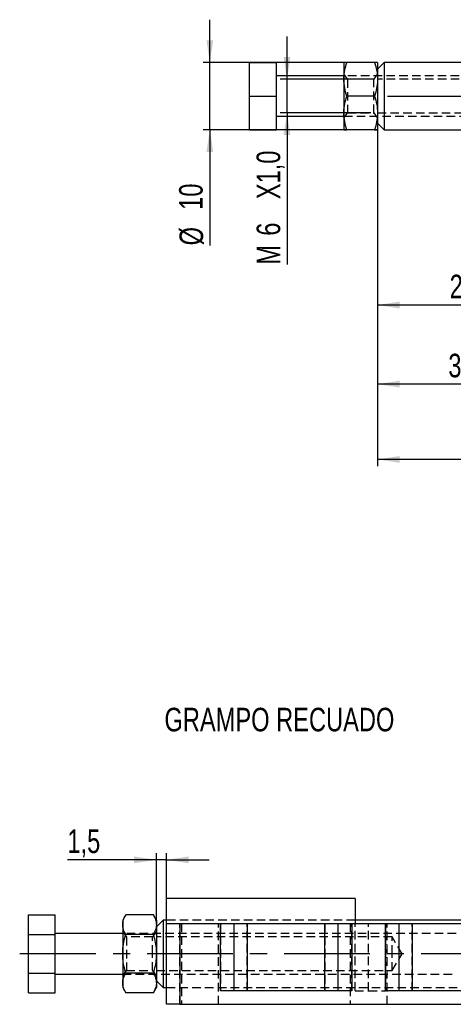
# Model space of a CAD drawing. Extents: x 30 to 391, y 7 to 282.
# Tile 1 of 30: x 30 to 94, y 15 to 161. Entities that reach past the tile are written whole.
import ezdxf

# ---------------------------------------------------------------- set-up
doc = ezdxf.new("R2010")
doc.units = 0
doc.linetypes.add('CENTERX2', pattern=[20.32, 12.7, -2.54, 2.54, -2.54])
doc.linetypes.add('HIDDEN', pattern=[1.905, 1.27, -0.635])
doc.layers.get('0').update_dxf_attribs({"linetype": 'CONTINUOUS'})
doc.styles.add('SLDTEXTSTYLE0', font='TXT', dxfattribs={"width": 0.75})
doc.dimstyles.new('SLDDIMSTYLE0', dxfattribs={"dimtxt": 3.5, "dimasz": 3.302, "dimexe": 0, "dimexo": 0.0625, "dimgap": 0.875, "dimtad": 1, "dimdec": 0, "dimrnd": 1e-09, "dimzin": 12, "dimtxsty": 'SLDTEXTSTYLE0', "dimsah": 1, "dimcen": 0.09, "dimazin": 3, "dimtfac": 1, "dimtdec": 0, "dimtofl": 0, "dimtmove": 0, "dimatfit": 3, "dimtolj": 1, "dimtzin": 12})
doc.dimstyles.new('SLDDIMSTYLE1', dxfattribs={"dimtxt": 3.5, "dimasz": 3.302, "dimexe": 0, "dimexo": 0.0625, "dimgap": 0.875, "dimtad": 1, "dimdec": 3, "dimrnd": 1e-09, "dimzin": 12, "dimtxsty": 'SLDTEXTSTYLE0', "dimsah": 1, "dimcen": 0.09, "dimazin": 3, "dimtfac": 1, "dimtdec": 3, "dimtmove": 0, "dimatfit": 3, "dimtolj": 1, "dimtzin": 12})
doc.dimstyles.new('SLDDIMSTYLE2', dxfattribs={"dimtxt": 3.5, "dimasz": 3.302, "dimexe": 0, "dimexo": 0.0625, "dimgap": 0.875, "dimtad": 1, "dimdec": 3, "dimrnd": 1e-09, "dimzin": 12, "dimtxsty": 'SLDTEXTSTYLE0', "dimsah": 1, "dimcen": 0.09, "dimazin": 3, "dimtfac": 1, "dimtdec": 3, "dimtofl": 0, "dimtmove": 0, "dimatfit": 3, "dimtolj": 1, "dimtzin": 12})

# ---------------------------------------------------------------- blocks, each defined once
blk = doc.blocks.new('_D_2')
at = {"color": 179, "linetype": 'CONTINUOUS'}
for p, q in [((82.74, 145.06), (82.74, 118.03)), ((111.74, 133.56), (111.74, 118.03)), ((111.74, 119.03), (82.74, 119.03))]:
    blk.add_line(p, q, dxfattribs=at)
for points in [[(82.74, 119.03), (86.04, 118.52), (86.04, 119.54)], [(111.74, 119.03), (108.44, 119.54), (108.44, 118.52)]]:
    blk.add_solid(points, dxfattribs=at)
at = {"color": 179, "linetype": 'CONTINUOUS', "insert": (93.45, 123.54, -28.9), "char_height": 3.5, "attachment_point": 1, "style": 'SLDTEXTSTYLE0'}
blk.add_mtext('29', dxfattribs=at)
blk = doc.blocks.new('_D_3')
at = {"color": 179, "linetype": 'CONTINUOUS'}
for p, q in [((82.74, 145.06), (82.74, 106.28)), ((116.74, 131.31), (116.74, 106.28)), ((116.74, 107.28), (82.74, 107.28))]:
    blk.add_line(p, q, dxfattribs=at)
for points in [[(82.74, 107.28), (86.04, 106.77), (86.04, 107.79)], [(116.74, 107.28), (113.44, 107.79), (113.44, 106.77)]]:
    blk.add_solid(points, dxfattribs=at)
at = {"color": 179, "linetype": 'CONTINUOUS', "insert": (93.25, 111.79, -28.9), "char_height": 3.5, "attachment_point": 1, "style": 'SLDTEXTSTYLE0'}
blk.add_mtext('34', dxfattribs=at)
blk = doc.blocks.new('_D_5')
at = {"color": 179, "linetype": 'CONTINUOUS'}
for p, q in [((82.74, 145.06), (82.74, 95.1)), ((189.74, 133.56), (189.74, 95.1)), ((189.74, 96.1), (82.74, 96.1))]:
    blk.add_line(p, q, dxfattribs=at)
for points in [[(82.74, 96.1), (86.04, 95.59), (86.04, 96.6)], [(189.74, 96.1), (186.44, 96.6), (186.44, 95.59)]]:
    blk.add_solid(points, dxfattribs=at)
at = {"color": 179, "linetype": 'CONTINUOUS', "insert": (128.17, 100.61, -28.9), "char_height": 3.5, "attachment_point": 1, "style": 'SLDTEXTSTYLE0'}
blk.add_mtext('107', dxfattribs=at)
blk = doc.blocks.new('_D_11')
at = {"color": 179, "linetype": 'CONTINUOUS'}
for p, q in [((57.85, 155.06), (57.85, 161.41)), ((82.74, 155.06), (56.85, 155.06)), ((57.85, 145.06), (57.85, 155.06)), ((82.74, 145.06), (56.85, 145.06)), ((57.85, 145.06), (57.85, 127.89))]:
    blk.add_line(p, q, dxfattribs=at)
for points in [[(57.85, 155.06), (58.35, 158.36), (57.34, 158.36)], [(57.85, 145.06), (57.34, 141.76), (58.35, 141.76)]]:
    blk.add_solid(points, dxfattribs=at)
at = {"color": 179, "linetype": 'CONTINUOUS', "char_height": 3.5, "attachment_point": 1, "rotation": 90, "style": 'SLDTEXTSTYLE0'}
for s, insert in [('10', (53.28, 133.17, -28.9)), ('%%c', (53.34, 127.89, -28.9))]:
    blk.add_mtext(s, dxfattribs=dict(at, insert=insert))
blk = doc.blocks.new('_D_12')
at = {"color": 179, "linetype": 'CONTINUOUS'}
for p, q in [((69.3, 152.56), (69.3, 158.91)), ((81.74, 152.56), (68.3, 152.56)), ((69.3, 147.56), (69.3, 152.56)), ((81.74, 147.56), (68.3, 147.56)), ((69.3, 147.56), (69.3, 125.03))]:
    blk.add_line(p, q, dxfattribs=at)
for points in [[(69.3, 152.56), (69.81, 155.86), (68.79, 155.86)], [(69.3, 147.56), (68.79, 144.26), (69.81, 144.26)]]:
    blk.add_solid(points, dxfattribs=at)
at = {"color": 179, "linetype": 'CONTINUOUS', "char_height": 3.5, "attachment_point": 1, "rotation": 90, "style": 'SLDTEXTSTYLE0'}
for s, insert in [('X1,0', (64.79, 134.75, -28.9)), ('6', (64.79, 129.32, -28.9)), ('M', (64.79, 125.03, -28.9))]:
    blk.add_mtext(s, dxfattribs=dict(at, insert=insert))
blk = doc.blocks.new('_D_13')
at = {"color": 179, "linetype": 'CONTINUOUS'}
for p, q in [((49.91, 36.62), (36.7, 36.62)), ((49.91, 27.66), (49.91, 37.62)), ((51.41, 36.62), (49.91, 36.62)), ((51.41, 28.16), (51.41, 37.62)), ((51.41, 36.62), (57.76, 36.62))]:
    blk.add_line(p, q, dxfattribs=at)
for points in [[(49.91, 36.62), (46.6, 37.12), (46.6, 36.11)], [(51.41, 36.62), (54.71, 36.11), (54.71, 37.12)]]:
    blk.add_solid(points, dxfattribs=at)
at = {"color": 179, "linetype": 'CONTINUOUS', "insert": (36.7, 41.13, 0.1), "char_height": 3.5, "attachment_point": 1, "style": 'SLDTEXTSTYLE0'}
blk.add_mtext('1,5', dxfattribs=at)

msp = doc.modelspace()

# ---------------------------------------------------------------- linework, layer by layer
at = {"color": 7, "linetype": 'CONTINUOUS'}
for p, q in [((63.7428, 150.0615), (63.7428, 155.0615)), ((63.7428, 155.0615), (67.7428, 155.0615)), ((67.7428, 150.0615), (67.7428, 155.0615)), ((77.7428, 155.0615), (77.7428, 152.5615)), ((82.2962, 155.0615), (78.1894, 155.0615)), ((83.7428, 155.0615), (82.7428, 154.0615)), ((82.7428, 155.0615), (82.7428, 152.5615)), ((95.3432, 155.0615), (83.7428, 155.0615)), ((83.7428, 155.0615), (83.7428, 145.0615)), ((77.7428, 153.0615), (67.7428, 153.0615)), ((77.7428, 152.5615), (77.7428, 147.5615)), ((82.7428, 152.5615), (82.7428, 147.5615)), ((63.7428, 150.0615), (67.7428, 150.0615)), ((63.7428, 145.0615), (63.7428, 150.0615)), ((67.7428, 145.0615), (67.7428, 150.0615)), ((82.2962, 150.0615), (78.1894, 150.0615)), ((67.7428, 147.0615), (77.7428, 147.0615)), ((77.7428, 147.5615), (77.7428, 145.0615)), ((82.7428, 147.5615), (82.7428, 145.0615)), ((63.7428, 145.0615), (67.7428, 145.0615)), ((82.2962, 145.0615), (78.1894, 145.0615)), ((82.7428, 146.0615), (83.7428, 145.0615)), ((83.7428, 145.0615), (95.3381, 145.0615)), ((79.4051, 30.8589), (51.4051, 30.8589)), ((51.4051, 27.1589), (51.4051, 30.8589)), ((79.4051, 30.8589), (79.4051, 27.1589)), ((30.9051, 25.5456), (30.9051, 28.4324)), ((30.9051, 28.4324), (34.9051, 28.4324)), ((34.9051, 25.5456), (34.9051, 28.4324)), ((45.3517, 28.4324), (44.9051, 27.6589)), ((49.4585, 28.4324), (45.3517, 28.4324)), ((49.9051, 27.6589), (49.4585, 28.4324)), ((44.9051, 27.6589), (44.9051, 26.989)), ((44.9051, 26.989), (44.9051, 22.6589)), ((50.9051, 27.6589), (49.9051, 26.6589)), ((49.9051, 27.6589), (49.9051, 26.989)), ((49.9051, 26.989), (49.9051, 22.6589)), ((51.4051, 27.6589), (50.9051, 27.6589)), ((50.9051, 27.6589), (50.9051, 22.6589)), ((51.4051, 15.1589), (51.4051, 27.1589)), ((51.4051, 27.1589), (53.4051, 27.1589)), ((53.4051, 27.1589), (53.4051, 15.1589)), ((53.4051, 27.1589), (59.4051, 27.1589)), ((59.4051, 17.1589), (59.4051, 27.1589)), ((59.4051, 27.1589), (61.4051, 27.1589)), ((61.4051, 27.1589), (61.4051, 17.1589)), ((61.4051, 27.1589), (63.4051, 27.1589)), ((63.4051, 27.1589), (63.4051, 17.1589)), ((63.4051, 27.1589), (74.9051, 27.1589)), ((74.9051, 17.1589), (74.9051, 27.1589)), ((74.9051, 27.1589), (76.9051, 27.1589)), ((76.9051, 17.1589), (76.9051, 27.1589)), ((76.9051, 27.1589), (78.9051, 27.1589)), ((78.9051, 27.1589), (78.9051, 17.1589)), ((78.9051, 27.1589), (83.9051, 27.1589)), ((99.9051, 27.6589), (79.4051, 27.6589)), ((83.9051, 17.1589), (83.9051, 27.1589)), ((83.9051, 27.1589), (85.9051, 27.1589)), ((85.9051, 27.1589), (85.9051, 17.1589)), ((85.9051, 27.1589), (87.9051, 27.1589)), ((87.9051, 27.1589), (87.9051, 17.1589)), ((87.9051, 27.1589), (99.4051, 27.1589)), ((30.9051, 19.7721), (30.9051, 25.5456)), ((30.9051, 25.5456), (34.9051, 25.5456)), ((44.9051, 25.6589), (34.9051, 25.6589)), ((34.9051, 19.7721), (34.9051, 25.5456)), ((49.4585, 25.5456), (45.3517, 25.5456)), ((44.9051, 22.6589), (44.9051, 18.3287)), ((49.9051, 22.6589), (49.9051, 18.3287)), ((50.9051, 22.6589), (50.9051, 17.6589)), ((30.9051, 19.7721), (34.9051, 19.7721)), ((30.9051, 16.8853), (30.9051, 19.7721)), ((34.9051, 16.8853), (34.9051, 19.7721)), ((34.9051, 19.6589), (44.9051, 19.6589)), ((49.4585, 19.7721), (45.3517, 19.7721)), ((44.9051, 18.3287), (44.9051, 17.6589)), ((44.9051, 17.6589), (45.3517, 16.8853)), ((49.4585, 16.8853), (49.9051, 17.6589)), ((49.9051, 18.6589), (50.9051, 17.6589)), ((49.9051, 18.3287), (49.9051, 17.6589)), ((50.9051, 17.6589), (51.4051, 17.6589)), ((30.9051, 16.8853), (34.9051, 16.8853)), ((49.4585, 16.8853), (45.3517, 16.8853)), ((78.9051, 17.1589), (59.4051, 17.1589)), ((103.4051, 17.1589), (83.9051, 17.1589)), ((53.4051, 15.1589), (51.4051, 15.1589)), ((53.4051, 15.1589), (127.4051, 15.1589))]:
    msp.add_line(p, q, dxfattribs=at)
at = {"color": 7, "linetype": 'HIDDEN'}
for p, q in [((78.2999, 152.5615), (77.7428, 153.3573)), ((127.2428, 153.0615), (77.7428, 153.0615)), ((78.2999, 152.5615), (78.2999, 147.5615)), ((82.1856, 152.5615), (78.2999, 152.5615)), ((82.7428, 153.3573), (82.1856, 152.5615)), ((82.1856, 147.5615), (82.1856, 152.5615)), ((117.7428, 152.5615), (82.7428, 152.5615)), ((77.7428, 146.7658), (78.2999, 147.5615)), ((77.7428, 147.0615), (127.2428, 147.0615)), ((78.2999, 147.5615), (82.1856, 147.5615)), ((82.1856, 147.5615), (82.7428, 146.7658)), ((82.7428, 147.5615), (117.7428, 147.5615)), ((79.4051, 27.6589), (51.4051, 27.6589)), ((79.4051, 27.6589), (51.4051, 27.6589)), ((53.4051, 15.1589), (53.4051, 27.1589)), ((53.6551, 27.1589), (53.6551, 15.1589)), ((59.1551, 15.1589), (59.1551, 27.1589)), ((59.4051, 27.1589), (59.4051, 17.1589)), ((63.4051, 17.1589), (63.4051, 27.1589)), ((74.9051, 27.1589), (74.9051, 17.1589)), ((78.6551, 27.1589), (78.6551, 15.1589)), ((78.9051, 17.1589), (78.9051, 27.1589)), ((79.4051, 17.1589), (79.4051, 27.1589)), ((81.4051, 17.1589), (81.4051, 27.1589)), ((83.9051, 27.1589), (83.9051, 17.1589)), ((84.1551, 15.1589), (84.1551, 27.1589)), ((87.9051, 17.1589), (87.9051, 27.1589)), ((45.4623, 25.1589), (44.9051, 25.9546)), ((94.4051, 25.6589), (44.9051, 25.6589)), ((45.4623, 25.1589), (45.4623, 20.1589)), ((49.3479, 25.1589), (45.4623, 25.1589)), ((49.9051, 25.9546), (49.3479, 25.1589)), ((49.3479, 22.6589), (49.3479, 25.1589)), ((84.9051, 25.1589), (49.9051, 25.1589)), ((84.9051, 22.6589), (84.9051, 25.1589)), ((86.4073, 22.6589), (84.9051, 25.1589)), ((49.3479, 20.1589), (49.3479, 22.6589)), ((84.9051, 20.1589), (84.9051, 22.6589)), ((84.9051, 20.1589), (86.4073, 22.6589)), ((44.9051, 19.3631), (45.4623, 20.1589)), ((44.9051, 19.6589), (94.4051, 19.6589)), ((45.4623, 20.1589), (49.3479, 20.1589)), ((49.3479, 20.1589), (49.9051, 19.3631)), ((49.9051, 20.1589), (84.9051, 20.1589)), ((51.4051, 17.6589), (99.9051, 17.6589)), ((51.4051, 17.6589), (79.4051, 17.6589)), ((79.4051, 17.1589), (81.4051, 17.1589)), ((81.4051, 17.1589), (83.9051, 17.1589))]:
    msp.add_line(p, q, dxfattribs=at)
at = {"color": 179, "linetype": 'CENTERX2'}
for p, q in [((84.2428, 150.0615), (143.2928, 150.0615)), ((101.9051, 22.6589), (29.6186, 22.6589))]:
    msp.add_line(p, q, dxfattribs=at)
at = {"color": 7, "linetype": 'CONTINUOUS'}
for points, knots in [([(77.7428, 152.5615), (77.7433, 152.6208), (77.7474, 153.0695), (77.8449, 153.9156), (78.0738, 154.6772), (78.1894, 155.0615)], [0, 0, 0, 0, 0.07006267, 0.53077025, 1, 1, 1, 1]), ([(78.1894, 155.0615), (78.1302, 155.0615), (77.9726, 155.0615), (77.787, 155.0615), (77.7576, 155.0615), (77.7428, 155.0615)], [0, 0, 0, 0, 0.230235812, 0.612667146, 1, 1, 1, 1]), ([(82.2962, 155.0615), (82.421, 154.6555), (82.6729, 153.8361), (82.7194, 152.989), (82.7428, 152.5615)], [0, 0, 0, 0, 0.49545805, 1, 1, 1, 1]), ([(82.7428, 155.0615), (82.7284, 155.0615), (82.6993, 155.0615), (82.5143, 155.0615), (82.3554, 155.0615), (82.2962, 155.0615)], [0, 0, 0, 0, 0.3821176, 0.76976407, 1, 1, 1, 1]), ([(78.1894, 150.0615), (78.0645, 150.4676), (77.8126, 151.287), (77.7662, 152.1341), (77.7428, 152.5615)], [0, 0, 0, 0, 0.495458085, 1, 1, 1, 1]), ([(82.7428, 152.5615), (82.7422, 152.5023), (82.7382, 152.0536), (82.6407, 151.2075), (82.4117, 150.4458), (82.2962, 150.0615)], [0, 0, 0, 0, 0.07006283, 0.53077022, 1, 1, 1, 1]), ([(77.7428, 147.5615), (77.7433, 147.6208), (77.7474, 148.0695), (77.8449, 148.9156), (78.0738, 149.6772), (78.1894, 150.0615)], [0, 0, 0, 0, 0.07006283, 0.53077022, 1, 1, 1, 1]), ([(82.2962, 150.0615), (82.421, 149.6555), (82.6729, 148.8361), (82.7194, 147.989), (82.7428, 147.5615)], [0, 0, 0, 0, 0.49545808, 1, 1, 1, 1]), ([(78.1894, 145.0615), (78.0645, 145.4676), (77.8126, 146.287), (77.7662, 147.1341), (77.7428, 147.5615)], [0, 0, 0, 0, 0.49545805, 1, 1, 1, 1]), ([(82.7428, 147.5615), (82.7422, 147.5023), (82.7382, 147.0536), (82.6407, 146.2075), (82.4117, 145.4458), (82.2962, 145.0615)], [0, 0, 0, 0, 0.07006267, 0.53077025, 1, 1, 1, 1]), ([(77.7428, 145.0615), (77.7572, 145.0615), (77.7862, 145.0615), (77.9712, 145.0615), (78.1302, 145.0615), (78.1894, 145.0615)], [0, 0, 0, 0, 0.38211768, 0.76976467, 1, 1, 1, 1]), ([(82.2962, 145.0615), (82.3554, 145.0615), (82.513, 145.0615), (82.6986, 145.0615), (82.728, 145.0615), (82.7428, 145.0615)], [0, 0, 0, 0, 0.230236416, 0.612667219, 1, 1, 1, 1]), ([(44.9051, 26.989), (44.9056, 27.0232), (44.9097, 27.2823), (45.0072, 27.7708), (45.2362, 28.2105), (45.3517, 28.4324)], [0, 0, 0, 0, 0.07006283, 0.53077022, 1, 1, 1, 1]), ([(49.4585, 28.4324), (49.5833, 28.1979), (49.8353, 27.7248), (49.8817, 27.2357), (49.9051, 26.989)], [0, 0, 0, 0, 0.49545789, 1, 1, 1, 1]), ([(45.3517, 25.5456), (45.2269, 25.78), (44.9749, 26.2531), (44.9285, 26.7422), (44.9051, 26.989)], [0, 0, 0, 0, 0.49545786, 1, 1, 1, 1]), ([(49.9051, 26.989), (49.9046, 26.9548), (49.9005, 26.6957), (49.803, 26.2072), (49.5741, 25.7675), (49.4585, 25.5456)], [0, 0, 0, 0, 0.07006268, 0.53077047, 1, 1, 1, 1]), ([(44.9051, 22.6589), (44.9195, 23.0322), (44.9486, 23.7842), (45.1336, 24.7468), (45.2925, 25.3287), (45.3517, 25.5456)], [0, 0, 0, 0, 0.38211764, 0.76976437, 1, 1, 1, 1]), ([(49.4585, 25.5456), (49.5177, 25.3287), (49.6753, 24.7517), (49.8609, 23.7893), (49.8903, 23.0373), (49.9051, 22.6589)], [0, 0, 0, 0, 0.23023615, 0.61266704, 1, 1, 1, 1]), ([(45.3517, 19.7721), (45.1721, 20.4886), (44.9334, 21.4404), (44.9107, 22.4173), (44.9051, 22.6589)], [0, 0, 0, 0, 0.75276489, 1, 1, 1, 1]), ([(49.9051, 22.6589), (49.8995, 22.4173), (49.8768, 21.4404), (49.6382, 20.4886), (49.4585, 19.7721)], [0, 0, 0, 0, 0.24723511, 1, 1, 1, 1]), ([(44.9051, 18.3287), (44.9056, 18.3629), (44.9097, 18.622), (45.0072, 19.1105), (45.2362, 19.5502), (45.3517, 19.7721)], [0, 0, 0, 0, 0.07006275, 0.53077031, 1, 1, 1, 1]), ([(49.4585, 19.7721), (49.5833, 19.5377), (49.8353, 19.0646), (49.8817, 18.5755), (49.9051, 18.3287)], [0, 0, 0, 0, 0.49545787, 1, 1, 1, 1]), ([(45.3517, 16.8853), (45.2269, 17.1198), (44.9749, 17.5929), (44.9285, 18.082), (44.9051, 18.3287)], [0, 0, 0, 0, 0.49545792, 1, 1, 1, 1]), ([(49.9051, 18.3287), (49.9046, 18.2945), (49.9005, 18.0354), (49.803, 17.5469), (49.5741, 17.1072), (49.4585, 16.8853)], [0, 0, 0, 0, 0.070062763, 0.530770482, 1, 1, 1, 1])]:
    msp.add_open_spline(points, degree=3, knots=knots, dxfattribs=at)

# ---------------------------------------------------------------- texts
at = {"color": 179, "linetype": 'CONTINUOUS', "insert": (51.1087, 59.2019), "char_height": 3.5, "attachment_point": 1, "style": 'SLDTEXTSTYLE0'}
msp.add_mtext('GRAMPO RECUADO', dxfattribs=at)

# ---------------------------------------------------------------- dimensions: what is measured, and where the dimension line sits
at = {"color": 179, "linetype": 'CONTINUOUS'}
for base, p1, p2, text, picture, middle in [((57.847, 155.0615), (83.7428, 145.0615), (83.7428, 155.0615), '%%c<>', '_D_11', (57.847, 134.5414)), ((69.2993, 152.5615), (82.7428, 147.5615), (82.7428, 152.5615), 'M<>X1,0', '_D_12', (69.2993, 134.5414))]:
    dim = msp.add_linear_dim(base=base, p1=p1, p2=p2, angle=90, text=text, dimstyle='SLDDIMSTYLE1', dxfattribs=at)
    dim.commit()
    dim.dimension.update_dxf_attribs({"geometry": picture, "text_midpoint": middle, "dimtype": 160})
for base, p1, p2, dimstyle, picture, middle in [((82.7428, 119.0273), (111.7428, 134.5615), (82.7428, 146.0615), 'SLDDIMSTYLE2', '_D_2', (97.459, 119.0273)), ((82.7428, 107.2801), (116.7428, 132.3115), (82.7428, 146.0615), 'SLDDIMSTYLE0', '_D_3', (97.2576, 107.2801)), ((82.7428, 96.0958), (189.7428, 134.5615), (82.7428, 146.0615), 'SLDDIMSTYLE0', '_D_5', (133.469, 96.0958)), ((49.9051, 36.6152), (51.4051, 27.1589), (49.9051, 26.6589), 'SLDDIMSTYLE1', '_D_13', (41.3587, 36.6152))]:
    dim = msp.add_linear_dim(base=base, p1=p1, p2=p2, dimstyle=dimstyle, dxfattribs=at)
    dim.commit()
    dim.dimension.update_dxf_attribs({"geometry": picture, "text_midpoint": middle, "dimtype": 160})

doc.saveas('drawing.dxf')
